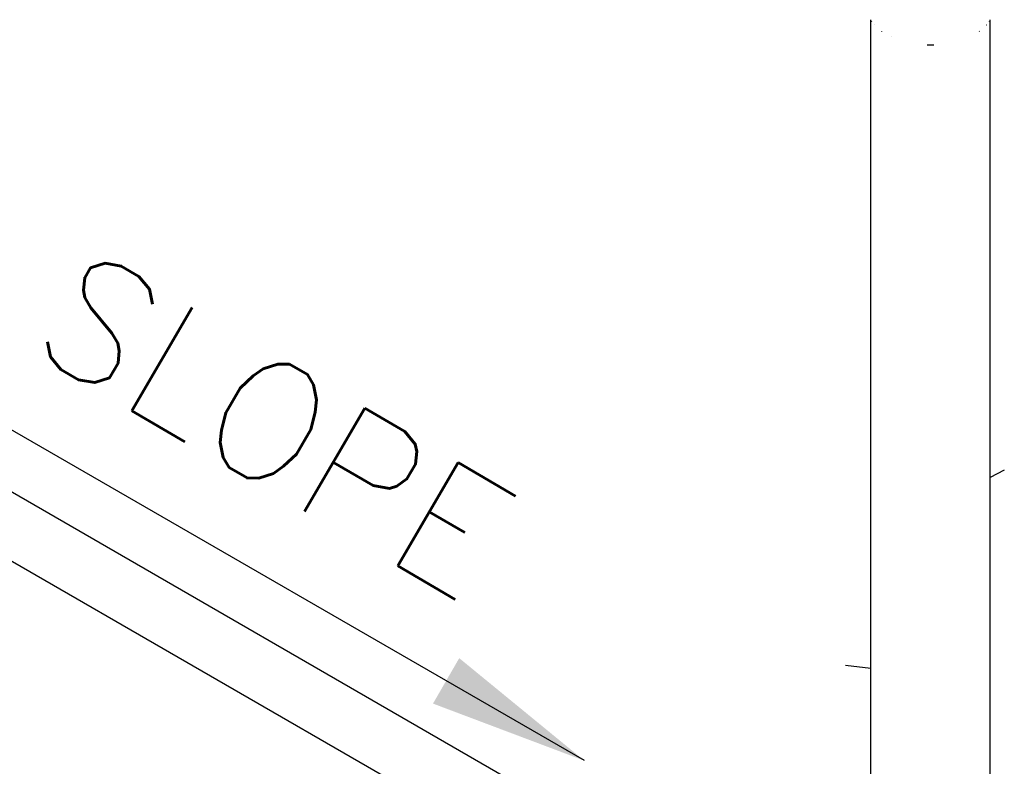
# Model space of a CAD drawing. Extents: x -18027 to -11651, y 1687 to 5059.
# Tile 58 of 170: x -17063 to -16989, y 2170 to 2226. Entities that reach past the tile are written whole.
import ezdxf

# ---------------------------------------------------------------- set-up
doc = ezdxf.new("R2010")
doc.units = 0
doc.header["$MEASUREMENT"] = 0
for name, color, linetype in [('PIPING-VENT-ISO', 3, 'CONTINUOUS'), ('TANK', 2, 'CONTINUOUS'), ('TANK-SLOPE', 2, 'CONTINUOUS'), ('TEXT', 3, 'CONTINUOUS')]:
    doc.layers.add(name, color=color, linetype=linetype)
doc.styles.add('SIMPLEX', font='simplex')
doc.dimstyles.new('DIM96', dxfattribs={"dimscale": 96, "dimtxt": 0.125, "dimasz": 0.125, "dimexe": 0.0625, "dimexo": 0.0625, "dimgap": 0.0625, "dimtad": 1, "dimdec": 4, "dimzin": 3, "dimdsep": 46, "dimlunit": 4, "dimtxsty": 'SIMPLEX', "dimcen": 0, "dimdle": 0.0625, "dimclrd": 3, "dimclre": 3, "dimclrt": 3, "dimadec": 0, "dimazin": 0, "dimtfac": 1, "dimtdec": 4, "dimtmove": 2, "dimatfit": 3, "dimfxl": 1, "dimfrac": 2, "dimtolj": 1, "dimtzin": 0, "dimarcsym": 0})

# ---------------------------------------------------------------- blocks, each defined once
blk = doc.blocks.new('A$C3406478A')
at = {"layer": 'TANK'}
for p, q in [((-1.03, 45.93), (-1.03, 85.046)), ((-0.958, 84.92), (-0.965, 84.93)), ((-0.748, 84.65), (-0.756, 84.658)), ((7.676, 84.65), (7.684, 84.658)), ((7.886, 84.92), (7.892, 84.93)), ((7.958, 50.631), (7.958, 85.046)), ((-0.202, 84.165), (-0.21, 84.171)), ((0.503, 83.759), (0.496, 83.762)), ((7.129, 84.165), (7.138, 84.171)), ((3.218, 83.158), (3.71, 83.158)), ((9.01, 51.164), (7.958, 50.631)), ((7.958, 48.656), (7.958, 50.631)), ((7.958, 44.81), (7.958, 48.656)), ((-1.03, 45.576), (-1.03, 45.93)), ((-1.03, 41.704), (-1.03, 45.576)), ((7.958, 40.103), (7.958, 44.81)), ((-1.03, 40.265), (-1.03, 41.704)), ((-1.03, 36.251), (-1.03, 40.265)), ((7.958, 35.058), (7.958, 40.103)), ((-1.03, 36.251), (-2.932, 36.479)), ((-1.03, 32.306), (-1.03, 36.251)), ((7.958, 31.005), (7.958, 35.058)), ((-1.03, 23.624), (-1.03, 32.306)), ((7.958, 20.143), (7.958, 31.005))]:
    blk.add_line(p, q, dxfattribs=at)

msp = doc.modelspace()

# ---------------------------------------------------------------- linework, layer by layer
at = {"layer": 'PIPING-VENT-ISO'}
for p, q in [((-17081.34, 2200.94), (-16999.838, 2153.885)), ((-17082.516, 2196.423), (-16999.23, 2148.338))]:
    msp.add_line(p, q, dxfattribs=at)

# ---------------------------------------------------------------- block references
at = {"layer": 'TANK-SLOPE'}
msp.add_blockref('A$C3406478A', (-16997.809, 2141.052), dxfattribs=at)

# ---------------------------------------------------------------- texts
at = {"layer": 'TEXT', "style": 'SIMPLEX'}
msp.add_text('SLOPE', height=8.9998, rotation=329.73847, dxfattribs=at).set_placement((-17062.387, 2201.358))

# ---------------------------------------------------------------- leaders
at = {"layer": 'TEXT'}
msp.add_leader([(-17020.37, 2170.384), (-17067.912, 2197.833)], dimstyle='DIM96', dxfattribs=at)

doc.saveas('drawing.dxf')
